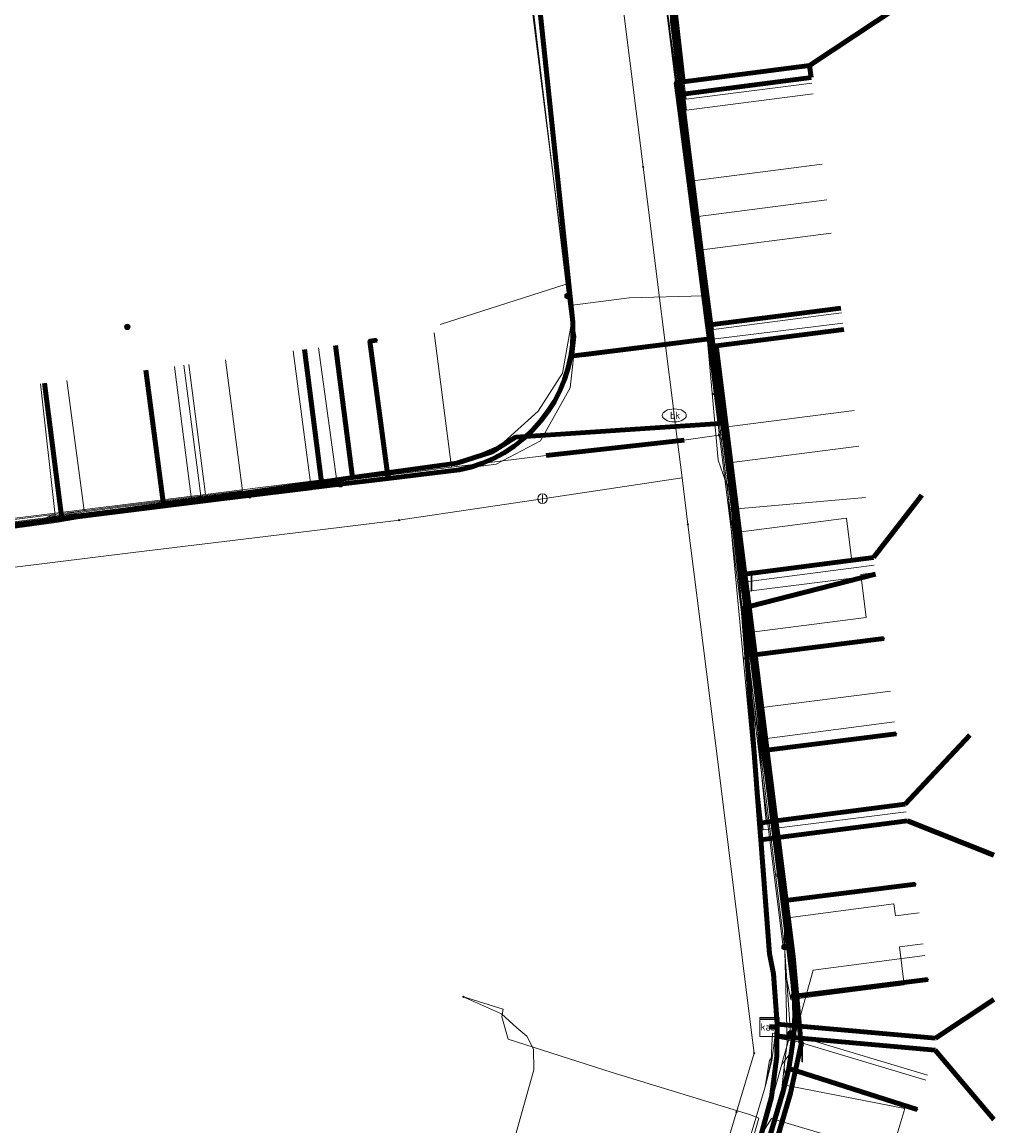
# Model space of a CAD drawing. Extents: x 152558 to 154479, y 462974 to 463683.
# Tile 29 of 256: x 152812 to 152852, y 463521 to 463567. Entities that reach past the tile are written whole.
import ezdxf
from ezdxf.enums import TextEntityAlignment as Align
from ezdxf.lldxf.tags import DXFTag

# ---------------------------------------------------------------- set-up
doc = ezdxf.new("R2010")
doc.units = 0
doc.header["$LTSCALE"] = 0.2
doc.layers.get('0').update_dxf_attribs({"linetype": 'CONTINUOUS'})
for name, color, linetype, lineweight in [('B-RO-KL-DATA_COAXIAAL_17_ZIGGO BV-G', 90, 'KL-DATA-N', 18), ('B-RO-KL-DATA_COAXIAAL_7_ZIGGO BV-G', 90, 'KL-DATA-N', 18), ('B-RO-KL-DATA_DUCT_ZIGGO BV-G', 90, 'CONTINUOUS', 100), ('B-RO-KL-DATA_HULPSTUK_KPN BV-S', 90, 'CONTINUOUS', 25), ('B-RO-KL-DATA_HULPSTUK_REGGEFIBER OPERATOR BV-S', 90, 'CONTINUOUS', 25), ('B-RO-KL-DATA_HULPSTUK_ZIGGO BV-S', 90, 'CONTINUOUS', 25), ('B-RO-KL-DATA_KABELBED_KPN BV-G', 90, 'CONTINUOUS', 100), ('B-RO-KL-DATA_KABELBED_ZIGGO BV-G', 90, 'CONTINUOUS', 100), ('B-RO-KL-DATA_MANTELBUIS_PVC_1_KPN BV-G', 90, 'CONTINUOUS', 100), ('B-RO-KL-DATA_REGGEFIBER OPERATOR BV-G', 90, 'KL-DATA-N', 18), ('B-RO-KL-ET_LS_400 V_STEDIN NETBEHEER BV-G', 190, 'KL-LS-N', 18), ('B-RO-KL-ET_LS_GEMEENTE AMERSFOORT-S', 190, 'CONTINUOUS', 25), ('B-RO-KL-ET_LS_HULPSTUK_STEDIN NETBEHEER BV-S', 190, 'CONTINUOUS', 25), ('B-RO-KL-GAS_LD_HULPSTUK_STEDIN NETBEHEER BV-S', 50, 'CONTINUOUS', 25), ('B-RO-KL-GAS_LD_KOPER_22_0.1 BAR_STEDIN NETBEHEER BV-G', 50, 'KL-GAS-LD-N', 18), ('B-RO-KL-GAS_LD_MANTELBUIS_ASBESTCEMENT_124_STEDIN NETBEHEER BV-G', 50, 'CONTINUOUS', 100), ('B-RO-KL-GAS_LD_PVC_110_0.1 BAR_STEDIN NETBEHEER BV-G', 50, 'KL-GAS-LD-N', 18), ('B-RO-KL-GAS_LD_PVC_63_0.1 BAR_STEDIN NETBEHEER BV-G', 50, 'KL-GAS-LD-N', 18), ('B-RO-KL-WATER_100_VITENS-G', 170, 'KL-WATER-N', 18), ('B-RO-KL-WATER_HULPSTUK_VITENS-S', 170, 'CONTINUOUS', 25), ('B-RO-KL-WATER_VITENS-S', 170, 'CONTINUOUS', 25)]:
    doc.layers.add(name, color=color, linetype=linetype, lineweight=lineweight)
doc.styles.add('NLCS-ISO', font='NLCS-ISO.ttf')
tags = doc.linetypes.add('KL-DATA-N', pattern='A,4,-1,[101,NLCS.SHX,S=0.5,R=0,X=0,Y=0],-1,4,-1,["D",Standard,S=1,R=0,X=-0.25,Y=-0.5],-1.5', length=12.5).pattern_tags.tags
tags[18] = DXFTag(74, 10)
tags = doc.linetypes.add('KL-GAS-LD-N', pattern='A,4,-1,[69,NLCS.SHX,S=0.5,R=0,X=0,Y=0],-1,4,-1,["L",Standard,S=1,R=0,X=0.25,Y=-0.5],-2', length=13).pattern_tags.tags
tags[18] = DXFTag(74, 10)
tags = doc.linetypes.add('KL-LS-N', pattern='A,4,-1,[103,NLCS.SHX,S=0.75,R=0,X=0,Y=0],-1,4,-1,["L",Standard,S=1,R=0,X=0,Y=-0.5],-2', length=13).pattern_tags.tags
tags[18] = DXFTag(74, 10)
doc.linetypes.add('KL-WATER-N', pattern='A,7,-0.5,[168,NLCS.SHX,S=0.75,R=0,X=0.75,Y=0],-2', length=9.5)

# ---------------------------------------------------------------- blocks, each defined once
blk = doc.blocks.new('SKL-WTB_HULP_T STUK-SO')
at = {"color": 0, "linetype": 'ByBlock', "lineweight": 18}
blk.add_circle((0, 0), 1, dxfattribs=at)
at = {"color": 0, "linetype": 'ByBlock', "lineweight": -2, "style": 'NLCS-ISO'}
blk.add_text('T', height=1, dxfattribs=at).set_placement((0, 0), align=Align.MIDDLE_CENTER)
at = {"color": 0, "linetype": 'ByBlock', "lineweight": 18, "style": 'NLCS-ISO', "flags": 1}
for tag, p in [('TYPE', (1.5, 0)), ('OMSCHRIJVING', (1.5, -3)), ('LABEL', (1.5, -1.5))]:
    blk.add_attdef(tag, p, '', height=1, dxfattribs=at)
blk = doc.blocks.new('SKL-WTB_HULP_MOF-SO')
at = {"linetype": 'ByBlock', "lineweight": 18}
h = blk.add_hatch(color=0, dxfattribs=at)
h.dxf.hatch_style = 1
h.paths.add_polyline_path([(-0.5625, 0, 1), (0.5625, 0, 1)])
at = {"color": 0, "linetype": 'ByBlock', "lineweight": 18}
blk.add_circle((0, 0), 0.5625, dxfattribs=at)
at = {"color": 0, "linetype": 'ByBlock', "lineweight": 18, "style": 'NLCS-ISO', "flags": 1}
for tag, p in [('TYPE', (1.5, 0)), ('OMSCHRIJVING', (1.5, -3)), ('LABEL', (1.5, -1.5))]:
    blk.add_attdef(tag, p, '', height=1, dxfattribs=at)
blk = doc.blocks.new('SKL-WTB_HULP_KAST-SO')
at = {"color": 0, "linetype": 'ByBlock', "lineweight": 18}
for points in [[(-2, 2), (2, 2), (2, 1.68), (-2, 1.68)], [(-2, 1.52), (2, 1.52), (2, -2), (-2, -2)]]:
    blk.add_lwpolyline(points, close=True, dxfattribs=at)
at = {"color": 0, "linetype": 'ByBlock', "lineweight": 18, "style": 'NLCS-ISO'}
blk.add_text('kast', height=1.5, dxfattribs=at).set_placement((0, 0), align=Align.MIDDLE_CENTER)
at = {"color": 0, "linetype": 'ByBlock', "lineweight": 18, "style": 'NLCS-ISO', "flags": 1}
for tag, p in [('TYPE', (2.5, 0)), ('OMSCHRIJVING', (2.5, -3)), ('LABEL', (2.5, -1.5))]:
    blk.add_attdef(tag, p, '', height=1, dxfattribs=at)
blk = doc.blocks.new('SKL-WTB_HULP_OVERIG-SO')
at = {"color": 0, "linetype": 'ByBlock', "lineweight": 18}
for points in [[(-0.14, 0.14), (0.14, -0.14)], [(0.14, 0.14), (-0.14, -0.14)]]:
    blk.add_lwpolyline(points, dxfattribs=at)
at = {"color": 0, "linetype": 'ByBlock', "lineweight": 18, "style": 'NLCS-ISO', "flags": 1}
for tag, p in [('TYPE', (1.5, 0)), ('OMSCHRIJVING', (1.5, -3)), ('LABEL', (1.5, -1.5))]:
    blk.add_attdef(tag, p, '', height=1, dxfattribs=at)
blk = doc.blocks.new('SKL-WTB_HULP_AFSLUITER-SO')
at = {"color": 0, "linetype": 'ByBlock', "lineweight": 18}
blk.add_lwpolyline([(0, 0.8), (0, -0.8)], dxfattribs=at)
blk.add_circle((0, 0), 1, dxfattribs=at)
at = {"color": 0, "linetype": 'ByBlock', "lineweight": 18, "style": 'NLCS-ISO', "flags": 1}
for tag, p in [('TYPE', (1.5, 0)), ('OMSCHRIJVING', (1.5, -3)), ('LABEL', (1.5, -1.5))]:
    blk.add_attdef(tag, p, '', height=1, dxfattribs=at)
blk = doc.blocks.new('SKL-WATER_BRANDKRAAN_BRANDPUT-SO')
at = {"color": 0, "linetype": 'ByBlock', "lineweight": 18}
blk.add_ellipse((0, 0), major_axis=(2.5, 0), ratio=0.54, dxfattribs=at)
at = {"color": 0, "linetype": 'ByBlock', "lineweight": 18, "style": 'NLCS-ISO'}
blk.add_text('bk', height=1.5, dxfattribs=at).set_placement((0.16, 0), align=Align.MIDDLE_CENTER)
blk = doc.blocks.new('SKL-ET_LS_MAST-SO')
for p, q in [((-0.05, 2.07), (0.05, 2.07)), ((-0.05, -2), (0.05, -2))]:
    blk.add_line(p, q)
for points in [[(-0.18, 1.76), (-0.22, 1.76), (-0.22, 1.84), (-0.18, 1.84), (-0.18, 1.79)], [(-0.18, 1.49), (-0.22, 1.49), (-0.22, 1.57), (-0.18, 1.57), (-0.18, 1.52)], [(-0.18, 1.79), (-0.05, 1.79)], [(-0.18, 1.76), (-0.05, 1.76)], [(-0.18, 1.52), (-0.05, 1.52)], [(-0.18, 1.49), (-0.05, 1.49)], [(-0.05, -2), (-0.05, 2.07)], [(0.05, -2), (0.05, 2.07)], [(0.18, 1.92), (0.05, 1.92)], [(0.18, 1.89), (0.05, 1.89)], [(0.18, 1.66), (0.05, 1.66)], [(0.18, 1.63), (0.05, 1.63)], [(0.18, 1.39), (0.05, 1.39)], [(0.18, 1.36), (0.05, 1.36)], [(0.18, 1.89), (0.22, 1.89), (0.22, 1.97), (0.18, 1.97), (0.18, 1.92)], [(0.18, 1.63), (0.22, 1.63), (0.22, 1.71), (0.18, 1.71), (0.18, 1.66)], [(0.18, 1.36), (0.22, 1.36), (0.22, 1.44), (0.18, 1.44), (0.18, 1.39)]]:
    blk.add_lwpolyline(points)

msp = doc.modelspace()

# ---------------------------------------------------------------- linework, layer by layer
at = {"layer": 'B-RO-KL-DATA_COAXIAAL_17_ZIGGO BV-G', "flags": 128}
msp.add_lwpolyline([(152791.809, 463637.43), (152792.073, 463635.351), (152793.199, 463626.47), (152793.439, 463624.577), (152804.358, 463625.983), (152805.747, 463626.162), (152816.34, 463627.526), (152817.531, 463627.679), (152820.701, 463628.087), (152822.904, 463628.371), (152830.82, 463629.283), (152830.966, 463628.122), (152832.107, 463619.078), (152832.532, 463615.705), (152833.415, 463608.709), (152833.515, 463607.915), (152834.679, 463598.688), (152834.841, 463597.399), (152835.588, 463591.475), (152836.404, 463585.008), (152836.454, 463584.613), (152836.542, 463584.154), (152836.71, 463583.719), (152836.888, 463583.258), (152837.149, 463582.839), (152837.314, 463582.574), (152837.363, 463582.164), (152837.442, 463581.512), (152838.76, 463570.566), (152838.599, 463570.252), (152838.488, 463569.917), (152838.376, 463569.578), (152838.316, 463569.226), (152838.257, 463568.874), (152838.252, 463568.517), (152838.247, 463568.164), (152838.295, 463567.814), (152838.652, 463567.767), (152838.652, 463567.434), (152839.058, 463564.202), (152838.767, 463564.165), (152838.832, 463563.669), (152840.074, 463554.07), (152840.19, 463553.177), (152840.437, 463553.209), (152841.63, 463543.71), (152841.8, 463542.353), (152841.548, 463542.288), (152842.237, 463533.342), (152842.291, 463532.642), (152842.656, 463527.901), (152842.823, 463527.061), (152842.9, 463526.209), (152842.978, 463525.352), (152842.972, 463524.972), (152842.968, 463524.736), (152842.964, 463524.491), (152842.964, 463524.471), (152842.951, 463523.63), (152842.846, 463522.776), (152842.741, 463521.926), (152842.549, 463521.095), (152842.028, 463519.358), (152840.838, 463515.392), (152838.293, 463506.91), (152837.919, 463505.665), (152837.035, 463502.719), (152836.219, 463500), (152836.106, 463499.588), (152836.05, 463499.386), (152835.886, 463498.438), (152835.908, 463497.473), (152836.114, 463496.53), (152836.498, 463495.645), (152837.044, 463494.849), (152837.733, 463494.174), (152838.54, 463493.643), (152839.434, 463493.279), (152840.821, 463492.862), (152856.538, 463488.136)], dxfattribs=at)
at = {"layer": 'B-RO-KL-DATA_COAXIAAL_7_ZIGGO BV-G', "flags": 128}
for points in [[(152842.653, 463524.851), (152842.97, 463524.854), (152842.972, 463524.972), (152842.978, 463525.352), (152842.9, 463526.209), (152842.823, 463527.061), (152842.656, 463527.901), (152842.291, 463532.642), (152842.237, 463533.342), (152841.548, 463542.288), (152841.8, 463542.353), (152841.63, 463543.71), (152840.437, 463553.209), (152840.19, 463553.177), (152840.074, 463554.07), (152838.832, 463563.669), (152839.12, 463563.706), (152844.386, 463564.384), (152844.322, 463564.88), (152849, 463568)], [(152842.653, 463524.851), (152842.97, 463524.854), (152842.972, 463524.972), (152842.978, 463525.352), (152842.9, 463526.209), (152842.823, 463527.061), (152842.656, 463527.901), (152842.291, 463532.642), (152842.237, 463533.342), (152841.548, 463542.288), (152841.8, 463542.353), (152841.63, 463543.71), (152840.437, 463553.209), (152840.19, 463553.177), (152840.074, 463554.07), (152838.832, 463563.669), (152839.12, 463563.706), (152844.386, 463564.384)], [(152842.653, 463524.851), (152842.97, 463524.854), (152842.972, 463524.972), (152842.978, 463525.352), (152842.9, 463526.209), (152842.823, 463527.061), (152842.656, 463527.901), (152842.291, 463532.642), (152842.237, 463533.342), (152841.548, 463542.288), (152841.8, 463542.353), (152841.63, 463543.71), (152840.437, 463553.209), (152840.19, 463553.177), (152840.074, 463554.07), (152838.832, 463563.669), (152839.12, 463563.706), (152844.386, 463564.384)], [(152842.653, 463524.851), (152842.97, 463524.854), (152842.972, 463524.972), (152842.978, 463525.352), (152842.9, 463526.209), (152842.823, 463527.061), (152842.656, 463527.901), (152842.291, 463532.642), (152842.237, 463533.342), (152841.548, 463542.288), (152841.8, 463542.353), (152841.63, 463543.71), (152840.437, 463553.209), (152840.19, 463553.177), (152840.074, 463554.07), (152838.832, 463563.669), (152839.12, 463563.706), (152844.386, 463564.384)], [(152842.653, 463524.851), (152842.97, 463524.854), (152842.972, 463524.972), (152842.978, 463525.352), (152842.9, 463526.209), (152842.823, 463527.061), (152842.656, 463527.901), (152842.291, 463532.642), (152842.237, 463533.342), (152841.548, 463542.288), (152841.8, 463542.353), (152841.63, 463543.71), (152840.437, 463553.209), (152840.19, 463553.177), (152840.074, 463554.07), (152838.832, 463563.669), (152839.12, 463563.706), (152844.386, 463564.384)], [(152842.653, 463524.851), (152842.97, 463524.854), (152842.972, 463524.972), (152842.978, 463525.352), (152842.9, 463526.209), (152842.823, 463527.061), (152842.656, 463527.901), (152842.291, 463532.642), (152842.237, 463533.342), (152841.548, 463542.288), (152841.8, 463542.353), (152841.63, 463543.71), (152840.437, 463553.209), (152840.19, 463553.177), (152840.074, 463554.07), (152838.832, 463563.669), (152839.12, 463563.706), (152844.386, 463564.384)], [(152842.653, 463524.851), (152842.97, 463524.854), (152842.972, 463524.972), (152842.978, 463525.352), (152842.9, 463526.209), (152842.823, 463527.061), (152842.656, 463527.901), (152842.291, 463532.642), (152842.237, 463533.342), (152841.548, 463542.288), (152841.8, 463542.353), (152841.63, 463543.71), (152840.437, 463553.209), (152840.19, 463553.177), (152840.074, 463554.07), (152838.832, 463563.669), (152839.12, 463563.706), (152844.386, 463564.384)], [(152842.653, 463524.851), (152842.97, 463524.854), (152842.972, 463524.972), (152842.978, 463525.352), (152842.9, 463526.209), (152842.823, 463527.061), (152842.656, 463527.901), (152842.291, 463532.642), (152842.237, 463533.342), (152841.548, 463542.288), (152841.8, 463542.353), (152841.63, 463543.71), (152840.437, 463553.209), (152840.19, 463553.177), (152840.074, 463554.07), (152838.832, 463563.669), (152839.12, 463563.706), (152844.386, 463564.384)], [(152788.704, 463547.078), (152789.281, 463542.617), (152792.158, 463543.025), (152802.501, 463544.492), (152802.896, 463544.548), (152813.179, 463546.007), (152817.402, 463546.606), (152823.995, 463547.542), (152825.282, 463547.724), (152829.249, 463548.287), (152829.629, 463548.331), (152830, 463548.425), (152830.374, 463548.519), (152830.733, 463548.661), (152831.092, 463548.803), (152831.429, 463548.991), (152831.763, 463549.177), (152832.07, 463549.405), (152840.603, 463549.985), (152840.19, 463553.177), (152840.437, 463553.209), (152841.63, 463543.71), (152841.8, 463542.353), (152841.548, 463542.288), (152842.237, 463533.342), (152842.291, 463532.642), (152842.656, 463527.901), (152842.823, 463527.061), (152842.9, 463526.209), (152842.978, 463525.352), (152842.972, 463524.972), (152842.97, 463524.854), (152842.653, 463524.851)], [(152842.653, 463524.851), (152842.97, 463524.854), (152842.972, 463524.972), (152842.978, 463525.352), (152842.9, 463526.209), (152842.823, 463527.061), (152842.656, 463527.901), (152842.291, 463532.642), (152842.237, 463533.342), (152841.548, 463542.288), (152841.8, 463542.353), (152841.63, 463543.71), (152840.437, 463553.209), (152840.19, 463553.177), (152840.603, 463549.985), (152832.07, 463549.405), (152831.763, 463549.177), (152831.429, 463548.991), (152831.092, 463548.803), (152830.733, 463548.661), (152830.374, 463548.519), (152830, 463548.425), (152829.629, 463548.331), (152829.249, 463548.287), (152825.282, 463547.724), (152823.995, 463547.542), (152817.402, 463546.606), (152813.179, 463546.007), (152802.896, 463544.548), (152802.501, 463544.492), (152792.158, 463543.025), (152791.393, 463548.927)], [(152842.653, 463524.851), (152842.97, 463524.854), (152842.972, 463524.972), (152842.978, 463525.352), (152842.9, 463526.209), (152842.823, 463527.061), (152842.656, 463527.901), (152842.291, 463532.642), (152842.237, 463533.342), (152841.548, 463542.288), (152841.8, 463542.353), (152841.63, 463543.71), (152840.437, 463553.209), (152840.19, 463553.177), (152840.603, 463549.985), (152832.07, 463549.405), (152831.763, 463549.177), (152831.429, 463548.991), (152831.092, 463548.803), (152830.733, 463548.661), (152830.374, 463548.519), (152830, 463548.425), (152829.629, 463548.331), (152829.249, 463548.287), (152825.282, 463547.724), (152823.995, 463547.542), (152817.402, 463546.606), (152813.179, 463546.007), (152802.896, 463544.548), (152802.501, 463544.492), (152801.751, 463550.274)], [(152842.653, 463524.851), (152842.97, 463524.854), (152842.972, 463524.972), (152842.978, 463525.352), (152842.9, 463526.209), (152842.823, 463527.061), (152842.656, 463527.901), (152842.291, 463532.642), (152842.237, 463533.342), (152841.548, 463542.288), (152841.8, 463542.353), (152841.63, 463543.71), (152840.437, 463553.209), (152840.19, 463553.177), (152840.603, 463549.985), (152832.07, 463549.405), (152831.763, 463549.177), (152831.429, 463548.991), (152831.092, 463548.803), (152830.733, 463548.661), (152830.374, 463548.519), (152830, 463548.425), (152829.629, 463548.331), (152829.249, 463548.287), (152825.282, 463547.724), (152823.995, 463547.542), (152817.402, 463546.606), (152813.179, 463546.007), (152802.896, 463544.548), (152802.501, 463544.492), (152801.751, 463550.274)], [(152842.653, 463524.851), (152842.97, 463524.854), (152842.972, 463524.972), (152842.978, 463525.352), (152842.9, 463526.209), (152842.823, 463527.061), (152842.656, 463527.901), (152842.291, 463532.642), (152842.237, 463533.342), (152841.548, 463542.288), (152841.8, 463542.353), (152841.63, 463543.71), (152840.437, 463553.209), (152840.19, 463553.177), (152840.603, 463549.985), (152832.07, 463549.405), (152831.763, 463549.177), (152831.429, 463548.991), (152831.092, 463548.803), (152830.733, 463548.661), (152830.374, 463548.519), (152830, 463548.425), (152829.629, 463548.331), (152829.249, 463548.287), (152825.282, 463547.724), (152823.995, 463547.542), (152817.402, 463546.606), (152813.179, 463546.007), (152812.447, 463551.656)], [(152842.653, 463524.851), (152842.97, 463524.854), (152842.972, 463524.972), (152842.978, 463525.352), (152842.9, 463526.209), (152842.823, 463527.061), (152842.656, 463527.901), (152842.291, 463532.642), (152842.237, 463533.342), (152841.548, 463542.288), (152841.8, 463542.353), (152841.63, 463543.71), (152840.437, 463553.209), (152840.19, 463553.177), (152840.603, 463549.985), (152832.07, 463549.405), (152831.763, 463549.177), (152831.429, 463548.991), (152831.092, 463548.803), (152830.733, 463548.661), (152830.374, 463548.519), (152830, 463548.425), (152829.629, 463548.331), (152829.249, 463548.287), (152825.282, 463547.724), (152823.995, 463547.542), (152817.402, 463546.606), (152816.676, 463552.204)], [(152842.653, 463524.851), (152842.97, 463524.854), (152842.972, 463524.972), (152842.978, 463525.352), (152842.9, 463526.209), (152842.823, 463527.061), (152842.656, 463527.901), (152842.291, 463532.642), (152842.237, 463533.342), (152841.548, 463542.288), (152841.8, 463542.353), (152841.63, 463543.71), (152840.437, 463553.209), (152840.19, 463553.177), (152840.603, 463549.985), (152832.07, 463549.405), (152831.763, 463549.177), (152831.429, 463548.991), (152831.092, 463548.803), (152830.733, 463548.661), (152830.374, 463548.519), (152830, 463548.425), (152829.629, 463548.331), (152829.249, 463548.287), (152825.282, 463547.724), (152823.995, 463547.542), (152823.279, 463553.06)], [(152842.653, 463524.851), (152842.97, 463524.854), (152842.972, 463524.972), (152842.978, 463525.352), (152842.9, 463526.209), (152842.823, 463527.061), (152842.656, 463527.901), (152842.291, 463532.642), (152842.237, 463533.342), (152841.548, 463542.288), (152841.8, 463542.353), (152841.63, 463543.71), (152840.437, 463553.209), (152840.19, 463553.177), (152840.603, 463549.985), (152832.07, 463549.405), (152831.763, 463549.177), (152831.429, 463548.991), (152831.092, 463548.803), (152830.733, 463548.661), (152830.374, 463548.519), (152830, 463548.425), (152829.629, 463548.331), (152829.249, 463548.287), (152825.282, 463547.724), (152824.568, 463553.227)], [(152842.653, 463524.851), (152842.97, 463524.854), (152842.972, 463524.972), (152842.978, 463525.352), (152842.9, 463526.209), (152842.823, 463527.061), (152842.656, 463527.901), (152842.291, 463532.642), (152842.237, 463533.342), (152841.548, 463542.288), (152841.8, 463542.353), (152841.63, 463543.71), (152846.978, 463544.4), (152849, 463547)], [(152842.653, 463524.851), (152842.97, 463524.854), (152842.972, 463524.972), (152842.978, 463525.352), (152842.9, 463526.209), (152842.823, 463527.061), (152842.656, 463527.901), (152842.291, 463532.642), (152842.237, 463533.342), (152842.92, 463533.43), (152848.304, 463534.123), (152851, 463537)], [(152842.653, 463524.851), (152842.97, 463524.854), (152842.972, 463524.972), (152842.978, 463525.352), (152842.9, 463526.209), (152842.823, 463527.061), (152842.656, 463527.901), (152842.291, 463532.642), (152843.007, 463532.734), (152848.394, 463533.428), (152852, 463532)], [(152842.653, 463524.851), (152842.97, 463524.854), (152842.972, 463524.972), (152843.901, 463524.889), (152843.951, 463524.885), (152849.565, 463524.383), (152852, 463526)], [(152829.596, 463484.55), (152830.365, 463487.012), (152831.3, 463490.006), (152833.306, 463489.385), (152836.05, 463499.386), (152836.106, 463499.588), (152836.219, 463500), (152837.035, 463502.719), (152837.919, 463505.665), (152838.293, 463506.91), (152840.838, 463515.392), (152842.028, 463519.358), (152842.549, 463521.095), (152842.741, 463521.926), (152842.846, 463522.776), (152842.951, 463523.63), (152842.964, 463524.471), (152842.964, 463524.491), (152842.968, 463524.736), (152842.97, 463524.854), (152842.653, 463524.851)], [(152842.653, 463524.851), (152842.97, 463524.854), (152842.968, 463524.736), (152842.964, 463524.491), (152842.964, 463524.471), (152842.951, 463523.63), (152842.846, 463522.776), (152842.741, 463521.926), (152842.549, 463521.095), (152842.028, 463519.358), (152840.838, 463515.392), (152838.293, 463506.91), (152837.919, 463505.665), (152837.035, 463502.719), (152836.219, 463500), (152836.106, 463499.588), (152836.05, 463499.386), (152833.306, 463489.385), (152834.797, 463488.923), (152833.09, 463483.458)], [(152842.653, 463524.851), (152842.97, 463524.854), (152842.968, 463524.736), (152842.964, 463524.491), (152842.964, 463524.471), (152842.951, 463523.63), (152842.846, 463522.776), (152842.741, 463521.926), (152842.549, 463521.095), (152842.028, 463519.358), (152840.838, 463515.392), (152838.293, 463506.91), (152837.919, 463505.665), (152837.035, 463502.719), (152836.219, 463500), (152836.106, 463499.588), (152836.05, 463499.386), (152833.306, 463489.385), (152834.797, 463488.923), (152841.255, 463486.922), (152844.941, 463485.78), (152848.534, 463484.667), (152851.59, 463483.72), (152849.872, 463478.22)], [(152842.653, 463524.851), (152842.97, 463524.854), (152842.968, 463524.736), (152842.964, 463524.491), (152842.964, 463524.471), (152842.951, 463523.63), (152842.846, 463522.776), (152842.741, 463521.926), (152842.549, 463521.095), (152842.028, 463519.358), (152840.838, 463515.392), (152838.293, 463506.91), (152837.919, 463505.665), (152837.035, 463502.719), (152836.219, 463500), (152836.106, 463499.588), (152836.05, 463499.386), (152833.306, 463489.385), (152834.797, 463488.923), (152841.255, 463486.922), (152844.941, 463485.78), (152848.534, 463484.667), (152846.818, 463479.174)], [(152842.653, 463524.851), (152842.97, 463524.854), (152842.968, 463524.736), (152842.964, 463524.491), (152842.964, 463524.471), (152842.951, 463523.63), (152842.846, 463522.776), (152842.741, 463521.926), (152842.549, 463521.095), (152842.028, 463519.358), (152840.838, 463515.392), (152838.293, 463506.91), (152837.919, 463505.665), (152837.035, 463502.719), (152836.219, 463500), (152836.106, 463499.588), (152836.05, 463499.386), (152833.306, 463489.385), (152834.797, 463488.923), (152841.255, 463486.922), (152844.941, 463485.78), (152843.227, 463480.291)], [(152842.653, 463524.851), (152842.97, 463524.854), (152842.968, 463524.736), (152842.964, 463524.491), (152842.964, 463524.471), (152842.951, 463523.63), (152842.846, 463522.776), (152842.741, 463521.926), (152842.549, 463521.095), (152842.028, 463519.358), (152840.838, 463515.392), (152838.293, 463506.91), (152837.919, 463505.665), (152837.035, 463502.719), (152836.219, 463500), (152836.106, 463499.588), (152836.05, 463499.386), (152833.306, 463489.385), (152834.797, 463488.923), (152841.255, 463486.922), (152839.543, 463481.442)], [(152842.653, 463524.851), (152842.97, 463524.854), (152842.968, 463524.736), (152842.964, 463524.491), (152842.964, 463524.471), (152842.951, 463523.63), (152842.846, 463522.776), (152842.741, 463521.926), (152842.549, 463521.095), (152842.028, 463519.358), (152840.838, 463515.392), (152838.293, 463506.91), (152837.919, 463505.665), (152837.035, 463502.719), (152836.219, 463500), (152836.106, 463499.588), (152836.05, 463499.386), (152835.886, 463498.438), (152835.908, 463497.473), (152836.114, 463496.53), (152836.498, 463495.645), (152837.044, 463494.849), (152837.733, 463494.174), (152838.54, 463493.643), (152839.434, 463493.279), (152840.821, 463492.862), (152856.538, 463488.136), (152855.279, 463482.577), (152860.971, 463480.813), (152859.245, 463475.287)], [(152842.653, 463524.851), (152842.97, 463524.854), (152842.968, 463524.736), (152842.964, 463524.491), (152842.964, 463524.471), (152842.951, 463523.63), (152842.846, 463522.776), (152842.741, 463521.926), (152842.549, 463521.095), (152842.028, 463519.358), (152840.838, 463515.392), (152838.293, 463506.91), (152837.919, 463505.665), (152837.035, 463502.719), (152836.219, 463500), (152836.106, 463499.588), (152836.05, 463499.386), (152835.886, 463498.438), (152835.908, 463497.473), (152836.114, 463496.53), (152836.498, 463495.645), (152837.044, 463494.849), (152837.733, 463494.174), (152838.54, 463493.643), (152839.434, 463493.279), (152840.821, 463492.862), (152856.538, 463488.136), (152855.279, 463482.577), (152860.971, 463480.813), (152862.835, 463480.236), (152863.482, 463479.972), (152864.072, 463479.6), (152864.589, 463479.13), (152865.017, 463478.578), (152865.341, 463477.96), (152865.554, 463477.295), (152865.647, 463476.602), (152865.619, 463475.905), (152865.47, 463475.224), (152863.296, 463468.264), (152862.718, 463468.444)], [(152842.653, 463524.851), (152842.97, 463524.854), (152842.968, 463524.736), (152842.964, 463524.491), (152842.964, 463524.471), (152842.951, 463523.63), (152842.846, 463522.776), (152842.741, 463521.926), (152842.549, 463521.095), (152842.028, 463519.358), (152840.838, 463515.392), (152838.293, 463506.91), (152838.858, 463506.742), (152843.947, 463505.224), (152847, 463506)], [(152842.653, 463524.851), (152842.97, 463524.854), (152842.968, 463524.736), (152842.964, 463524.491), (152842.964, 463524.471), (152842.951, 463523.63), (152842.846, 463522.776), (152842.741, 463521.926), (152842.549, 463521.095), (152842.028, 463519.358), (152840.838, 463515.392), (152841.479, 463515.2), (152846.492, 463513.706), (152849, 463511)], [(152842.653, 463524.851), (152842.97, 463524.854), (152842.968, 463524.736), (152842.964, 463524.491), (152842.964, 463524.471), (152843.948, 463524.383), (152849.55, 463523.882), (152852, 463521)]]:
    msp.add_lwpolyline(points, dxfattribs=at)
at = {"layer": 'B-RO-KL-DATA_DUCT_ZIGGO BV-G', "flags": 128}
msp.add_lwpolyline([(152838.652, 463567.767), (152839.058, 463564.202), (152838.767, 463564.165), (152838.832, 463563.669), (152840.074, 463554.07), (152840.19, 463553.177), (152840.437, 463553.209), (152841.63, 463543.71), (152841.8, 463542.353), (152842.92, 463533.43), (152843.007, 463532.734), (152843.635, 463527.779), (152843.901, 463524.889), (152843.948, 463524.383), (152843.971, 463524.133), (152843.529, 463522.089), (152842.66, 463519.17)], dxfattribs=at)
at = {"layer": 'B-RO-KL-DATA_KABELBED_KPN BV-G', "flags": 128}
for points in [[(152834.375, 463552.785), (152834.375, 463552.785), (152834.439, 463553.253), (152834.466, 463553.724), (152834.454, 463554.196), (152832.846, 463569.49), (152831.65, 463578.705)], [(152840.263, 463553.517), (152838.609, 463566.702), (152838.592, 463567.237), (152838.622, 463567.772), (152838.697, 463568.302), (152838.818, 463568.823), (152838.983, 463569.333), (152839.192, 463569.826), (152839.442, 463570.299), (152839.731, 463570.749), (152840.059, 463571.173), (152840.422, 463571.567), (152840.817, 463571.928), (152841.241, 463572.254), (152841.693, 463572.542), (152842.167, 463572.79), (152842.661, 463572.997), (152842.598, 463573.499)], [(152824.772, 463547.448), (152826.762, 463547.685), (152826.762, 463547.689), (152826.003, 463553.411), (152826.3, 463553.451)], [(152840.263, 463553.517), (152834.375, 463552.785)], [(152834.871, 463552.843), (152839.832, 463553.463)], [(152841.987, 463539.776), (152841.917, 463540.334), (152841.917, 463540.336), (152841.783, 463541.4), (152840.263, 463553.517)], [(152821.588, 463547.064), (152824.772, 463547.448), (152826.762, 463547.689), (152829.722, 463548.046), (152830.212, 463548.165), (152830.69, 463548.325), (152831.152, 463548.525), (152831.596, 463548.764), (152832.017, 463549.04), (152832.413, 463549.352), (152832.781, 463549.696), (152833.119, 463550.07), (152833.423, 463550.472), (152833.691, 463550.899), (152833.922, 463551.346), (152834.114, 463551.812), (152834.265, 463552.293), (152834.375, 463552.785)], [(152821.588, 463547.063), (152809.574, 463545.56), (152806.798, 463545.213), (152806.007, 463545.114), (152786.535, 463542.679), (152786.247, 463542.656), (152785.959, 463542.657), (152785.671, 463542.684), (152785.387, 463542.736), (152785.109, 463542.811), (152784.838, 463542.911), (152784.577, 463543.034), (152784.327, 463543.179), (152784.091, 463543.345), (152783.87, 463543.531), (152783.666, 463543.735), (152783.481, 463543.956), (152783.315, 463544.193), (152783.171, 463544.443), (152783.048, 463544.704), (152782.949, 463544.975), (152782.874, 463545.254), (152782.823, 463545.538), (152782.583, 463547.31)], [(152841.783, 463541.4), (152841.917, 463540.336), (152841.917, 463540.334), (152847.41, 463541.022)], [(152841.917, 463540.336), (152841.917, 463540.334), (152841.987, 463539.776), (152842.416, 463536.356), (152847.924, 463537.054)], [(152837.152, 463502.324), (152837.152, 463502.324), (152839.446, 463509.723), (152840.541, 463513.255), (152841.131, 463515.159), (152842.343, 463519.2), (152842.561, 463519.926), (152843.22, 463522.173), (152843.454, 463523.126), (152843.56, 463523.747), (152843.663, 463524.54), (152843.704, 463525.338), (152843.682, 463526.137), (152843.626, 463526.725), (152843.202, 463530.103), (152843.066, 463531.183), (152842.416, 463536.356), (152841.987, 463539.776)], [(152843.066, 463531.183), (152843.202, 463530.103), (152848.734, 463530.797)], [(152843.656, 463526.134), (152843.682, 463526.137), (152849.248, 463526.829)], [(152842.338, 463519.202), (152842.561, 463519.926), (152843.22, 463522.173), (152843.454, 463523.126), (152848.804, 463521.412)]]:
    msp.add_lwpolyline(points, dxfattribs=at)
at = {"layer": 'B-RO-KL-DATA_KABELBED_ZIGGO BV-G', "flags": 128}
for points in [[(152838.652, 463567.767), (152839.058, 463564.202)], [(152844.322, 463564.88), (152849, 463568)], [(152844.322, 463564.88), (152839.058, 463564.202)], [(152844.322, 463564.88), (152844.386, 463564.384)], [(152839.058, 463564.202), (152838.767, 463564.165), (152838.832, 463563.669)], [(152844.386, 463564.384), (152838.832, 463563.669)], [(152838.832, 463563.669), (152840.074, 463554.07)], [(152845.629, 463554.786), (152840.074, 463554.07)], [(152840.074, 463554.07), (152840.19, 463553.177)], [(152845.749, 463553.894), (152840.437, 463553.209)], [(152823.279, 463553.06), (152823.995, 463547.542)], [(152824.568, 463553.227), (152825.282, 463547.724)], [(152840.19, 463553.177), (152840.603, 463549.985), (152832.07, 463549.405), (152831.092, 463548.803), (152829.629, 463548.331), (152825.282, 463547.724)], [(152840.437, 463553.209), (152840.19, 463553.177)], [(152840.437, 463553.209), (152841.63, 463543.71)], [(152816.676, 463552.204), (152817.402, 463546.606)], [(152812.447, 463551.656), (152813.179, 463546.007)], [(152817.402, 463546.606), (152823.995, 463547.542)], [(152823.995, 463547.542), (152825.282, 463547.724)], [(152846.978, 463544.4), (152849, 463547)], [(152813.179, 463546.007), (152817.402, 463546.606)], [(152802.501, 463544.492), (152813.179, 463546.007)], [(152841.63, 463543.71), (152846.978, 463544.4)], [(152841.63, 463543.71), (152841.8, 463542.353)], [(152841.8, 463542.353), (152847.068, 463543.705)], [(152842.237, 463533.342), (152841.548, 463542.288), (152841.8, 463542.353)], [(152841.8, 463542.353), (152842.92, 463533.43)], [(152848.304, 463534.123), (152851, 463537)], [(152848.304, 463534.123), (152842.92, 463533.43)], [(152842.92, 463533.43), (152842.237, 463533.342)], [(152842.291, 463532.642), (152842.237, 463533.342)], [(152842.92, 463533.43), (152843.007, 463532.734)], [(152848.394, 463533.428), (152843.007, 463532.734)], [(152848.394, 463533.428), (152852, 463532)], [(152843.007, 463532.734), (152842.291, 463532.642)], [(152843.007, 463532.734), (152843.635, 463527.779), (152843.901, 463524.889)], [(152842.972, 463524.972), (152842.823, 463527.061), (152842.656, 463527.901), (152842.291, 463532.642)], [(152849.565, 463524.383), (152852, 463526)], [(152842.97, 463524.854), (152842.972, 463524.972)], [(152842.972, 463524.972), (152843.901, 463524.889)], [(152843.901, 463524.889), (152843.948, 463524.383)], [(152843.901, 463524.889), (152849.565, 463524.383)], [(152842.028, 463519.358), (152842.741, 463521.926), (152842.951, 463523.63), (152842.964, 463524.471)], [(152842.97, 463524.854), (152842.653, 463524.851)], [(152842.964, 463524.471), (152842.97, 463524.854)], [(152842.964, 463524.471), (152843.948, 463524.383)], [(152843.948, 463524.383), (152843.971, 463524.133), (152843.529, 463522.089), (152842.66, 463519.17)], [(152843.948, 463524.383), (152849.55, 463523.882)], [(152849.55, 463523.882), (152852, 463521)]]:
    msp.add_lwpolyline(points, dxfattribs=at)
at = {"layer": 'B-RO-KL-DATA_MANTELBUIS_PVC_1_KPN BV-G', "flags": 128}
msp.add_lwpolyline([(152834.871, 463552.843), (152839.832, 463553.463)], dxfattribs=at)
at = {"layer": 'B-RO-KL-DATA_REGGEFIBER OPERATOR BV-G', "flags": 128}
for points in [[(152801.958, 463544.42), (152803.494, 463544.568), (152812.935, 463545.857), (152814.139, 463546.065), (152823.572, 463547.216), (152824.755, 463547.439), (152831.271, 463548.288), (152833.112, 463549.254), (152834.343, 463551.468), (152834.59, 463553.601), (152834.21, 463555.78), (152832.777, 463567.119), (152832.484, 463569.684), (152831.07, 463580.077), (152831.002, 463580.879), (152829.936, 463589.097), (152829.687, 463591.026), (152829.589, 463591.992), (152828.363, 463601.458), (152827.334, 463609.948), (152826.619, 463615.705), (152825.359, 463625.445), (152825.098, 463627.27), (152824.861, 463628.054), (152824.349, 463628.395), (152823.598, 463628.554), (152822.89, 463628.538), (152820.255, 463628.153), (152816.208, 463627.534), (152804.371, 463626.132), (152793.355, 463624.637), (152792.459, 463624.551), (152781.6, 463623.279), (152780.66, 463623.175), (152775.189, 463622.303), (152773.668, 463621.936), (152771.207, 463621.544), (152766.996, 463621.044), (152765.883, 463622.329), (152762.821, 463621.973), (152749.966, 463620.412)], [(152842.056, 463534.939), (152841.126, 463544.812), (152840.9, 463547.34), (152840.507, 463548.459), (152840.023, 463553.881), (152838.679, 463565.15), (152838.308, 463567.653), (152839.641, 463571.545), (152843.469, 463572.854), (152856.575, 463574.563), (152870.039, 463576.147), (152882.018, 463577.87)], [(152838.679, 463565.15), (152839.074, 463564.372), (152839.181, 463563.48), (152844.415, 463564.157)], [(152838.679, 463565.15), (152838.874, 463564.388), (152840.115, 463553.922), (152840.177, 463553.478), (152845.709, 463554.157)], [(152838.679, 463565.15), (152838.943, 463564.345), (152840.323, 463553.892), (152845.654, 463554.586)], [(152838.679, 463565.15), (152839.03, 463564.349), (152839.188, 463563.023), (152844.474, 463563.709)], [(152823.863, 463553.136), (152824.627, 463547.576), (152823.517, 463547.365), (152814.117, 463546.236), (152812.93, 463546.04), (152812.678, 463546.003), (152811.901, 463545.716)], [(152822.807, 463552.999), (152823.525, 463547.513), (152814.104, 463546.3), (152812.913, 463546.089), (152812.677, 463546.057), (152811.901, 463545.716)], [(152813.386, 463551.776), (152814.096, 463546.362), (152812.9, 463546.121), (152812.677, 463546.094), (152811.901, 463545.716)], [(152811.901, 463545.716), (152812.678, 463546.132), (152812.889, 463546.154), (152812.284, 463551.633)], [(152840.984, 463546.393), (152846.648, 463546.899)], [(152841.016, 463546.043), (152841.242, 463545.255), (152841.441, 463542.95), (152847.066, 463543.67)], [(152841.016, 463546.043), (152841.386, 463545.246), (152841.563, 463543.374), (152847.013, 463544.077)], [(152841.751, 463538.181), (152841.95, 463537.386), (152842.182, 463534.949), (152842.383, 463533.058), (152848.342, 463533.805)], [(152841.751, 463538.181), (152842.143, 463537.386), (152842.355, 463534.968), (152842.516, 463533.416), (152848.296, 463534.159)], [(152829.869, 463526.12), (152831.488, 463525.4), (152832.122, 463524.819), (152832.543, 463524.465), (152832.827, 463523.923), (152832.829, 463523.063), (152830.408, 463514.407), (152829.119, 463511.38), (152828.623, 463509.999), (152827.817, 463506.864), (152827.702, 463506.587), (152828.928, 463505.685), (152830.954, 463500.893), (152830.56, 463499.357), (152829.265, 463495.066), (152829.483, 463494.349), (152830.154, 463493.152), (152831.575, 463490.473), (152832.213, 463489.734), (152832.543, 463489.443), (152841.218, 463486.779), (152841.666, 463486.614), (152849.617, 463484.149), (152861.117, 463480.57), (152863.233, 463479.848), (152864.067, 463478.982), (152866.556, 463476.86), (152867.025, 463476.476), (152873.347, 463474.963), (152874.723, 463474.861), (152876.826, 463474.903), (152879.116, 463474.523), (152881.884, 463473.956), (152886.485, 463472.754), (152890.835, 463471.518), (152891.443, 463471.289), (152897.607, 463470.079), (152906.664, 463468.479), (152916.044, 463466.809), (152924.14, 463465.167), (152932.324, 463463.605), (152936.267, 463462.922), (152942.479, 463461.022), (152953.275, 463457.463), (152965.214, 463453.343), (152966.286, 463453.145), (152970.614, 463451.703), (152972.043, 463451.075), (152973.079, 463450.04), (152972.422, 463444.249), (152970.913, 463430.665), (152971.397, 463430.636), (152975.421, 463430.131), (152977.233, 463429.872), (152978.917, 463429.569), (152979.483, 463429.47), (152983.157, 463428.857), (152996.428, 463426.649), (153013.999, 463423.805), (153020.003, 463422.786), (153038.022, 463419.826), (153049.211, 463418.019), (153055.896, 463416.964), (153058.292, 463416.647), (153059.739, 463417.607), (153063.097, 463420.059), (153066.652, 463423.589), (153075.688, 463432.635), (153085.555, 463442.598), (153093.411, 463450.749), (153096.581, 463452.576)], [(152829.869, 463526.12), (152831.488, 463525.4), (152832.122, 463524.819), (152832.543, 463524.465), (152832.827, 463523.923), (152832.829, 463523.063), (152830.408, 463514.407), (152829.119, 463511.38), (152828.623, 463509.999), (152827.817, 463506.864), (152827.702, 463506.587)], [(152829.9, 463526.1), (152831.558, 463525.59), (152831.495, 463525.276), (152831.771, 463524.347), (152836.091, 463522.959), (152841.816, 463521.202), (152842.204, 463521.055), (152841.112, 463517.239)], [(152842.477, 463522.363), (152842.723, 463523.45), (152842.756, 463524.366), (152842.778, 463524.591), (152843.915, 463524.442), (152849.231, 463522.848)], [(152842.477, 463522.363), (152842.755, 463523.449), (152842.879, 463524.397), (152843.852, 463524.234), (152849.168, 463522.639)], [(152839.977, 463513.917), (152840.745, 463516.676), (152841.974, 463520.679), (152842.477, 463522.363), (152842.658, 463523.469)]]:
    msp.add_lwpolyline(points, dxfattribs=at)
at = {"layer": 'B-RO-KL-ET_LS_400 V_STEDIN NETBEHEER BV-G', "flags": 128}
for points in [[(152830.779, 463628.703), (152833.076, 463607.302), (152833.621, 463603.083), (152835.127, 463592.93), (152836.952, 463582.662), (152838.156, 463568.887), (152843.226, 463528.176)], [(152828.235, 463603.506), (152828.369, 463602.012), (152828.772, 463598.869), (152829.011, 463597.007), (152829.139, 463596.015), (152829.404, 463593.951), (152830.178, 463587.921), (152830.373, 463586.404), (152830.487, 463585.513), (152830.809, 463583.002), (152831.457, 463577.957), (152831.843, 463574.951), (152831.919, 463574.356), (152832.231, 463571.928), (152832.549, 463569.449), (152834.175, 463555.786), (152834.234, 463555.29)], [(152845.045, 463559.295), (152839.675, 463558.599), (152840.06, 463555.623), (152839.943, 463555.104), (152839.923, 463555.102)], [(152828.938, 463554.096), (152834.175, 463555.786)], [(152834.234, 463555.29), (152834.383, 463554.098), (152834.034, 463552.069), (152833.021, 463550.499), (152831.465, 463549.084), (152829.737, 463548.351), (152827, 463548.009), (152821.442, 463547.314), (152819.156, 463547.028), (152818.363, 463546.928), (152815.923, 463546.623), (152810.876, 463545.992), (152808.376, 463545.679), (152807.581, 463545.58), (152804.969, 463545.253), (152799.923, 463544.622), (152797.171, 463544.278), (152796.576, 463544.203), (152795, 463544.006), (152786.166, 463542.901), (152785.35, 463543.169), (152784.601, 463543.592), (152783.952, 463544.156), (152783.427, 463544.838), (152783.048, 463545.609), (152782.429, 463550.408), (152782.366, 463550.895), (152776.596, 463550.171), (152776.362, 463552.059)], [(152834.234, 463555.29), (152834.307, 463555.094), (152834.331, 463554.896), (152836.806, 463555.216), (152839.899, 463555.298), (152839.923, 463555.102), (152840.443, 463550.934), (152840.893, 463547.322), (152841.056, 463546.01), (152841.807, 463539.98), (152842.164, 463537.115), (152842.313, 463535.918), (152842.941, 463530.872), (152843.166, 463529.067), (152843.276, 463528.182)], [(152819.991, 463552.633), (152820.699, 463547.17), (152786.161, 463542.85), (152785.33, 463543.123), (152784.572, 463543.551), (152783.915, 463544.122), (152783.384, 463544.811), (152782.999, 463545.594), (152782.323, 463550.839), (152776.553, 463550.115), (152776.312, 463552.053)], [(152818.456, 463552.434), (152819.156, 463547.028)], [(152846.373, 463549.04), (152840.967, 463548.34), (152840.913, 463547.324), (152840.893, 463547.322)], [(152847.693, 463538.84), (152842.239, 463538.133), (152842.184, 463537.117), (152842.164, 463537.115)], [(152843.525, 463524.58), (152843.276, 463528.182)], [(152849.119, 463527.821), (152844.476, 463527.22), (152843.494, 463523.73), (152843.185, 463523.298), (152843.166, 463523.303)], [(152843.525, 463524.58), (152843.214, 463523.475), (152843.166, 463523.303), (152842.382, 463520.52), (152841.762, 463518.321), (152840.383, 463513.428), (152839.639, 463510.787), (152838.931, 463508.273), (152837.744, 463504.059), (152837.24, 463502.271), (152836.725, 463500.442), (152836.416, 463499.348), (152836.291, 463498.904), (152831.534, 463499.984), (152830.524, 463501.057)], [(152848.2, 463519.4), (152842.736, 463521.04), (152842.401, 463520.515), (152842.382, 463520.52)]]:
    msp.add_lwpolyline(points, dxfattribs=at)
at = {"layer": 'B-RO-KL-GAS_LD_KOPER_22_0.1 BAR_STEDIN NETBEHEER BV-G', "flags": 128}
for points in [[(152844.852, 463560.782), (152839.463, 463560.085), (152839.205, 463560.557)], [(152845.225, 463557.906), (152839.847, 463557.21), (152839.722, 463556.689)], [(152828.679, 463553.759), (152829.405, 463548.16)], [(152817.861, 463552.357), (152818.579, 463546.814)], [(152818.257, 463552.409), (152818.976, 463546.863)], [(152846.18, 463550.527), (152840.894, 463549.843), (152840.633, 463550.314)], [(152846.977, 463544.366), (152846.085, 463544.25), (152845.854, 463546.035), (152841.36, 463545.454), (152841.035, 463546.635)], [(152847.055, 463543.77), (152846.457, 463543.693), (152846.672, 463541.906), (152841.798, 463541.275), (152841.705, 463540.485)], [(152847.86, 463537.55), (152842.437, 463536.848), (152842.311, 463536.328)], [(152848.888, 463529.606), (152847.897, 463529.478), (152847.832, 463529.974), (152843.411, 463529.401), (152843.153, 463529.871)], [(152849.055, 463528.317), (152848.062, 463528.189), (152848.263, 463526.601), (152843.542, 463525.99), (152843.318, 463527.072)], [(152848.315, 463519.783), (152847.836, 463519.927), (152848.296, 463521.46), (152843.379, 463522.413), (152843.268, 463523.177)]]:
    msp.add_lwpolyline(points, dxfattribs=at)
at = {"layer": 'B-RO-KL-GAS_LD_MANTELBUIS_ASBESTCEMENT_124_STEDIN NETBEHEER BV-G', "flags": 128}
msp.add_lwpolyline([(152833.349, 463548.651), (152839.093, 463549.281)], dxfattribs=at)
at = {"layer": 'B-RO-KL-GAS_LD_PVC_110_0.1 BAR_STEDIN NETBEHEER BV-G', "flags": 128}
for points in [[(152831.085, 463626.209), (152831.562, 463622.314), (152831.618, 463621.855), (152831.78, 463620.52), (152831.857, 463619.889), (152832.194, 463617.106), (152832.435, 463615.114), (152832.872, 463611.539), (152832.935, 463611.047), (152833.645, 463605.501), (152833.719, 463604.92), (152834.215, 463601.053), (152834.244, 463600.829), (152834.452, 463599.201), (152834.628, 463597.828), (152834.78, 463596.639), (152834.941, 463595.377), (152834.983, 463595.053), (152835.061, 463594.441), (152835.492, 463591.188), (152835.509, 463591.061), (152835.846, 463588.516), (152836.108, 463586.535), (152836.134, 463586.339), (152836.227, 463585.638), (152836.442, 463584.017), (152836.457, 463583.907), (152836.757, 463581.637), (152837.002, 463579.459), (152837.19, 463577.792), (152837.788, 463572.477), (152838.005, 463570.552), (152838.422, 463567.005), (152838.44, 463566.856), (152839.081, 463561.573), (152839.205, 463560.557), (152839.458, 463558.473), (152839.722, 463556.689), (152839.805, 463556.128), (152840.442, 463551.82), (152840.633, 463550.314), (152840.733, 463549.515)], [(152840.733, 463549.515), (152841.035, 463546.635), (152841.092, 463546.092), (152841.615, 463541.101), (152841.705, 463540.485), (152841.731, 463540.307), (152842.311, 463536.328), (152842.416, 463535.607), (152842.723, 463533.499), (152843.074, 463530.538), (152843.153, 463529.871), (152843.276, 463528.84), (152843.311, 463527.348), (152843.318, 463527.072), (152843.386, 463524.208), (152843.268, 463523.177), (152843.136, 463522.024), (152842.236, 463519.208), (152842.087, 463518.742), (152840.433, 463513.559), (152840.349, 463513.288), (152839.546, 463510.689), (152839.13, 463509.164), (152839.012, 463508.732), (152837.631, 463503.668), (152837.592, 463503.526), (152837.549, 463503.369), (152837.539, 463503.334), (152837.49, 463503.164), (152830.928, 463505.04)]]:
    msp.add_lwpolyline(points, dxfattribs=at)
at = {"layer": 'B-RO-KL-GAS_LD_PVC_63_0.1 BAR_STEDIN NETBEHEER BV-G', "flags": 128}
msp.add_lwpolyline([(152789.991, 463543.257), (152794.797, 463543.855), (152796.989, 463544.128), (152797.287, 463544.165), (152799.681, 463544.463), (152805.455, 463545.181), (152807.895, 463545.484), (152808.095, 463545.509), (152810.385, 463545.794), (152816.292, 463546.529), (152818.579, 463546.814), (152818.976, 463546.863), (152821.362, 463547.16), (152827.894, 463547.972), (152829.405, 463548.16), (152833.349, 463548.651), (152839.087, 463549.28), (152840.733, 463549.515)], dxfattribs=at)
at = {"layer": 'B-RO-KL-WATER_100_VITENS-G', "flags": 128}
for points in [[(152835.96, 463572.06), (152836.532, 463567.508), (152837.389, 463560.67), (152838.006, 463555.747), (152838.639, 463550.701), (152838.687, 463550.318)], [(152838.687, 463550.318), (152839.013, 463547.718)], [(152839.013, 463547.718), (152833.195, 463546.847)], [(152839.013, 463547.718), (152839.256, 463545.779), (152840.012, 463539.748), (152840.521, 463535.687), (152841.153, 463530.641), (152841.893, 463524.733), (152842.016, 463523.755), (152841.276, 463521.308), (152840.536, 463518.861), (152839.068, 463514.003), (152837.995, 463510.454)], [(152833.195, 463546.847), (152827.376, 463545.976), (152827.227, 463545.958), (152821.195, 463545.221), (152816.149, 463544.604), (152811.102, 463543.987), (152805.19, 463543.264), (152800.143, 463542.647), (152795.217, 463542.045), (152779.149, 463540.081)]]:
    msp.add_lwpolyline(points, dxfattribs=at)

# ---------------------------------------------------------------- block references
at = {"layer": 'B-RO-KL-DATA_HULPSTUK_KPN BV-S', "xscale": 0.2, "yscale": 0.2, "zscale": 0.2}
for name, p in [('SKL-WTB_HULP_MOF-SO', (152815.9, 463554)), ('SKL-WTB_HULP_OVERIG-SO', (152826.3, 463553.451)), ('SKL-WTB_HULP_OVERIG-SO', (152840.263, 463553.517)), ('SKL-WTB_HULP_OVERIG-SO', (152840.263, 463553.517)), ('SKL-WTB_HULP_OVERIG-SO', (152840.263, 463553.517)), ('SKL-WTB_HULP_OVERIG-SO', (152834.375, 463552.785)), ('SKL-WTB_HULP_OVERIG-SO', (152834.375, 463552.785)), ('SKL-WTB_HULP_OVERIG-SO', (152834.375, 463552.785)), ('SKL-WTB_HULP_MOF-SO', (152824.772, 463547.448)), ('SKL-WTB_HULP_OVERIG-SO', (152824.772, 463547.448)), ('SKL-WTB_HULP_OVERIG-SO', (152821.588, 463547.064)), ('SKL-WTB_HULP_OVERIG-SO', (152821.588, 463547.063)), ('SKL-WTB_HULP_MOF-SO', (152841.783, 463541.4)), ('SKL-WTB_HULP_OVERIG-SO', (152841.783, 463541.4)), ('SKL-WTB_HULP_OVERIG-SO', (152847.41, 463541.022)), ('SKL-WTB_HULP_MOF-SO', (152841.917, 463540.336)), ('SKL-WTB_HULP_OVERIG-SO', (152841.917, 463540.336)), ('SKL-WTB_HULP_OVERIG-SO', (152841.987, 463539.776)), ('SKL-WTB_HULP_OVERIG-SO', (152841.987, 463539.776)), ('SKL-WTB_HULP_OVERIG-SO', (152847.924, 463537.054)), ('SKL-WTB_HULP_MOF-SO', (152843.066, 463531.183)), ('SKL-WTB_HULP_OVERIG-SO', (152843.066, 463531.183)), ('SKL-WTB_HULP_OVERIG-SO', (152848.734, 463530.797)), ('SKL-WTB_HULP_OVERIG-SO', (152849.248, 463526.829)), ('SKL-WTB_HULP_MOF-SO', (152843.656, 463526.134)), ('SKL-WTB_HULP_OVERIG-SO', (152843.656, 463526.134)), ('SKL-WTB_HULP_OVERIG-SO', (152848.804, 463521.412))]:
    msp.add_blockref(name, p, dxfattribs=at)
at = {"layer": 'B-RO-KL-DATA_HULPSTUK_REGGEFIBER OPERATOR BV-S', "xscale": 0.2, "yscale": 0.2, "zscale": 0.2}
for p in [(152839.2, 463560.9), (152834.1, 463557), (152839.8, 463556), (152840.3, 463551.2), (152821, 463546.9), (152815.9, 463546.3), (152841, 463546.3), (152841.6, 463540.2), (152842.1, 463534.9), (152829.9, 463526.1), (152829.9, 463526.1), (152842.7, 463523.5)]:
    msp.add_blockref('SKL-WTB_HULP_OVERIG-SO', p, dxfattribs=at)
at = {"layer": 'B-RO-KL-DATA_HULPSTUK_ZIGGO BV-S', "xscale": 0.2, "yscale": 0.2, "zscale": 0.2}
msp.add_blockref('SKL-WTB_HULP_KAST-SO', (152842.653, 463524.851), dxfattribs=at)
at = {"layer": 'B-RO-KL-ET_LS_GEMEENTE AMERSFOORT-S', "xscale": 0.2, "yscale": 0.2, "zscale": 0.2}
for p in [(152841.91, 463543.414), (152844.022, 463523.802)]:
    msp.add_blockref('SKL-ET_LS_MAST-SO', p, dxfattribs=at)
at = {"layer": 'B-RO-KL-ET_LS_HULPSTUK_STEDIN NETBEHEER BV-S', "xscale": 0.2, "yscale": 0.2, "zscale": 0.2}
for p in [(152834.234, 463555.29), (152843.276, 463528.182), (152843.525, 463524.58)]:
    msp.add_blockref('SKL-WTB_HULP_MOF-SO', p, dxfattribs=at)
at = {"layer": 'B-RO-KL-GAS_LD_HULPSTUK_STEDIN NETBEHEER BV-S', "xscale": 0.2, "yscale": 0.2, "zscale": 0.2}
msp.add_blockref('SKL-WTB_HULP_T STUK-SO', (152840.733, 463549.515), dxfattribs=at)
at = {"layer": 'B-RO-KL-WATER_HULPSTUK_VITENS-S', "xscale": 0.2, "yscale": 0.2, "zscale": 0.2}
for name, p in [('SKL-WTB_HULP_OVERIG-SO', (152837.389, 463560.67)), ('SKL-WTB_HULP_AFSLUITER-SO', (152833.195, 463546.847)), ('SKL-WTB_HULP_OVERIG-SO', (152827.227, 463545.958)), ('SKL-WTB_HULP_OVERIG-SO', (152839.256, 463545.779)), ('SKL-WTB_HULP_OVERIG-SO', (152839.256, 463545.779)), ('SKL-WTB_HULP_OVERIG-SO', (152842.016, 463523.755)), ('SKL-WTB_HULP_OVERIG-SO', (152842.016, 463523.755)), ('SKL-WTB_HULP_OVERIG-SO', (152842.016, 463523.755)), ('SKL-WTB_HULP_OVERIG-SO', (152842.016, 463523.755)), ('SKL-WTB_HULP_OVERIG-SO', (152842.016, 463523.755)), ('SKL-WTB_HULP_OVERIG-SO', (152842.016, 463523.755)), ('SKL-WTB_HULP_OVERIG-SO', (152842.016, 463523.755)), ('SKL-WTB_HULP_OVERIG-SO', (152842.016, 463523.755)), ('SKL-WTB_HULP_OVERIG-SO', (152842.016, 463523.755)), ('SKL-WTB_HULP_OVERIG-SO', (152841.276, 463521.308))]:
    msp.add_blockref(name, p, dxfattribs=at)
at = {"layer": 'B-RO-KL-WATER_VITENS-S', "xscale": 0.2, "yscale": 0.2, "zscale": 0.2}
msp.add_blockref('SKL-WATER_BRANDKRAAN_BRANDPUT-SO', (152838.687, 463550.318), dxfattribs=at)

doc.saveas('drawing.dxf')
